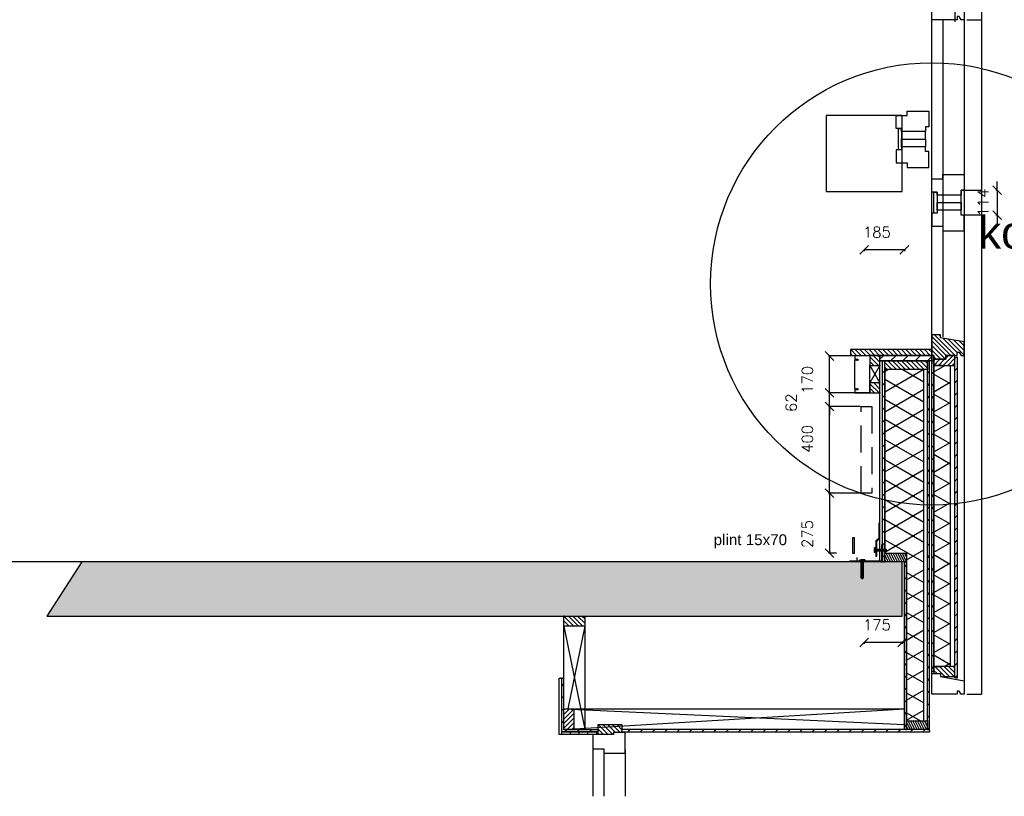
# Model space of a CAD drawing. Extents: x 0 to 317513, y 0 to 193913.
# Tile 46 of 69: x 237200 to 241734, y 94676 to 98251. Entities that reach past the tile are written whole.
import ezdxf

# ---------------------------------------------------------------- set-up
doc = ezdxf.new("R2010")
doc.units = 0
doc.header["$LTSCALE"] = 20
doc.header["$MEASUREMENT"] = 0
doc.header["$PDSIZE"] = -1
doc.linetypes.add('DASHDOT', pattern=[25, 12.5, -6.25, 0, -6.25])
doc.linetypes.add('HIDDEN', pattern=[9.375, 6.25, -3.125])
doc.layers.get('0').update_dxf_attribs({"linetype": 'CONTINUOUS'})
doc.layers.get('DEFPOINTS').update_dxf_attribs({"linetype": 'CONTINUOUS'})
for name, color, linetype in [('A--01A1_ACEER', 1, 'CONTINUOUS'), ('A--A21--_F-23-', 9, 'CONTINUOUS'), ('A--A23--_F--3-', 9, 'CONTINUOUS'), ('A--A25--_F--3-', 9, 'CONTINUOUS'), ('A--A35--_F--3-', 9, 'CONTINUOUS'), ('A--A42--_F--3-', 9, 'CONTINUOUS'), ('A--A42--_F-23-', 9, 'CONTINUOUS'), ('A--L13D3_VLOEREN', 3, 'CONTINUOUS'), ('A--L21--', 3, 'CONTINUOUS'), ('A--L21--_F--3-', 7, 'CONTINUOUS'), ('A--L21--_F-23-', 4, 'CONTINUOUS'), ('A--L22DC4_BINNENWAND', 4, 'HIDDEN'), ('A--L23--', 7, 'CONTINUOUS'), ('A--L23--_F--3-', 7, 'CONTINUOUS'), ('A--L25--', 7, 'CONTINUOUS'), ('A--L25--_F-23-', 7, 'CONTINUOUS'), ('A--L31--', 2, 'CONTINUOUS'), ('A--L31--_F--3-', 7, 'CONTINUOUS'), ('A--L31A1_BUITENKOZIJN', 1, 'CONTINUOUS'), ('A--L31D1_BUITENKOZIJN', 1, 'CONTINUOUS'), ('A--L35--', 7, 'CONTINUOUS'), ('A--L35--_F-23-', 7, 'CONTINUOUS'), ('A--L351-_F-23-', 7, 'CONTINUOUS'), ('A--L42--', 7, 'CONTINUOUS'), ('A--L42--_F--3-', 7, 'CONTINUOUS'), ('A--L42--_F-23-', 7, 'CONTINUOUS'), ('A--M$1A-_F123-', 1, 'CONTINUOUS'), ('A--T$1A-_F123_20', 1, 'CONTINUOUS'), ('X--LR---_CP', 7, 'CONTINUOUS')]:
    doc.layers.add(name, color=color, linetype=linetype)
doc.styles.add('EB2', font='ARIAL.TTF')
doc.styles.add('HIEMSTRA', font='romans.shx')
doc.dimstyles.get("Standard").update_dxf_attribs({"dimscale": 40, "dimtxt": 2.5, "dimasz": 2, "dimexe": 0.3, "dimexo": 0.3, "dimgap": 2, "dimtad": 1, "dimdec": 0, "dimzin": 0, "dimdsep": 46, "dimtxsty": 'HIEMSTRA', "dimblk1": 'OBLIQUE', "dimblk2": 'OBLIQUE', "dimsah": 1, "dimcen": 0.09, "dimdle": 0.3, "dimclrd": 1, "dimclre": 1, "dimclrt": 3, "dimadec": 0, "dimazin": 0, "dimtfac": 1, "dimtdec": 4, "dimtix": 1, "dimtmove": 2, "dimatfit": 3, "dimldrblk": 'OBLIQUE', "dimfxl": 0, "dimtvp": 625, "dimtolj": 1, "dimtzin": 0, "dimarcsym": 0})
pattern_1 = [(45, (-239700.81, -94977.898), (-28.284271, 28.284271), [])]
pattern_2 = [(135, (400177.573, 0), (10.6066017, 10.6066017), [])]

# ---------------------------------------------------------------- blocks, each defined once
blk = doc.blocks.new('*U555')
at = {"layer": 'A--L23--_F--3-', "color": 2, "linetype": 'Continuous'}
blk.add_lwpolyline([(0, 0), (0, -20), (-5506.2, -20), (-5506.2, 0)], dxfattribs=at)
blk = doc.blocks.new('_OBLIQUE')
at = {"color": 0, "linetype": 'ByBlock'}
blk.add_line((-0.5, -0.5), (0.5, 0.5), dxfattribs=at)
blk = doc.blocks.new('*D304')
at = {"color": 1, "linetype": 'ByBlock'}
for p, q in [((241701.2, 97465.8), (241701.2, 97505.8)), ((241697.7, 97465.8), (241695.2, 97465.8)), ((241701.2, 97465.8), (241701.2, 97351.8)), ((241697.7, 97351.8), (241695.2, 97351.8)), ((241701.2, 97351.8), (241701.2, 97311.8))]:
    blk.add_line(p, q, dxfattribs=at)
at = {"layer": 'DEFPOINTS', "color": 0, "linetype": 'ByBlock'}
for p in [(241703.7, 97465.8), (241701.2, 97351.8), (241703.7, 97351.8)]:
    blk.add_point(p, dxfattribs=at)
at = {"color": 1, "linetype": 'ByBlock', "xscale": 40, "yscale": 40, "zscale": 40}
for p, rotation in [((241701.2, 97465.8), 270), ((241701.2, 97351.8), 90)]:
    blk.add_blockref('_OBLIQUE', p, dxfattribs=dict(at, rotation=rotation))
at = {"color": 2, "linetype": 'ByBlock', "insert": (241636.2, 97408.8), "char_height": 50, "attachment_point": 5, "rotation": 90, "style": 'HIEMSTRA'}
blk.add_mtext('\\A1;114', dxfattribs=at)
blk = doc.blocks.new('*U554')
at = {"layer": 'A--A42--_F-23-', "linetype": 'Continuous'}
h = blk.add_hatch(dxfattribs=at)
h.set_pattern_fill('ALFALINE', color=256, scale=40, style=0)
h.set_pattern_definition([(45, (-241384.31, -94982.898), (-28.284271, 28.284271), [])])
h.paths.add_polyline_path([(0, 0), (-5, 0), (-5, 1698), (0, 1698), (5, 1698), (5, 0)])
at = {"layer": 'A--L42--_F-23-', "color": 2, "linetype": 'Continuous'}
for points in [[(0, 0), (-5, 0), (-5, 1698), (0, 1698)], [(0, 0), (5, 0), (5, 1698), (0, 1698)]]:
    blk.add_lwpolyline(points, dxfattribs=at)
blk = doc.blocks.new('*U553')
at = {"layer": 'A--A42--_F-23-', "linetype": 'Continuous'}
h = blk.add_hatch(dxfattribs=at)
h.set_pattern_fill('ALFALINE', color=256, scale=40, style=0)
h.set_pattern_definition([(45, (-241399.31, -96693.398), (-28.284271, 28.284271), [])])
h.paths.add_polyline_path([(0, 0), (0, -12.5), (-238.5, -12.5), (-238.5, 0), (-238.5, 12.5), (0, 12.5)])
at = {"layer": 'A--L42--_F-23-', "color": 2, "linetype": 'Continuous'}
for points in [[(0, 0), (0, 12.5), (-238.5, 12.5), (-238.5, 0)], [(0, 0), (0, -12.5), (-238.5, -12.5), (-238.5, 0)]]:
    blk.add_lwpolyline(points, dxfattribs=at)
blk = doc.blocks.new('*U552')
at = {"layer": 'A--A42--_F-23-', "linetype": 'Continuous'}
h = blk.add_hatch(dxfattribs=at)
h.set_pattern_fill('ALFALINE', color=256, scale=40, style=0)
h.set_pattern_definition([(45, (-241511.31, -95221.898), (-28.284271, 28.284271), [])])
h.paths.add_polyline_path([(0, 0), (-6, 0), (-6, 1474), (0, 1474), (6, 1474), (6, 0)])
at = {"layer": 'A--L42--_F-23-', "color": 2, "linetype": 'Continuous'}
for points in [[(0, 0), (-6, 0), (-6, 1474), (0, 1474)], [(0, 0), (6, 0), (6, 1474), (0, 1474)]]:
    blk.add_lwpolyline(points, dxfattribs=at)
blk = doc.blocks.new('*U551')
at = {"layer": 'A--A42--_F-23-', "linetype": 'Continuous'}
h = blk.add_hatch(dxfattribs=at)
h.set_pattern_fill('ALFALINE', color=256, scale=40, style=0)
h.set_pattern_definition([(45, (-241278.31, -94982.898), (-28.284271, 28.284271), [])])
h.paths.add_polyline_path([(0, 0), (-5, 0), (-5, 772), (0, 772), (5, 772), (5, 0)])
at = {"layer": 'A--L42--_F-23-', "color": 2, "linetype": 'Continuous'}
for points in [[(0, 0), (-5, 0), (-5, 772), (0, 772)], [(0, 0), (5, 0), (5, 772), (0, 772)]]:
    blk.add_lwpolyline(points, dxfattribs=at)
blk = doc.blocks.new('Q031612-')
at = {"layer": 'A--L35--_F-23-', "color": 1, "linetype": 'Continuous'}
for points in [[(0, 0), (0, 11), (-4.5, 11), (-5, 10.5), (-5, -10.5), (-4.5, -11), (0, -11), (0, -4.7), (-4.5, -4.7), (0, -4.7), (0, -11), (-4.5, -11), (-5, -10.5), (-5, -4.2), (-4.5, -4.7), (-5, -5.2)], [(-5, 4.4), (-4.5, 4.9), (-5, 5.4)], [(-4.5, 4.9), (0, 4.9), (0, -4.7)], [(34, 4.5), (32.9, -4.4)], [(33, 4.5), (33, -4.4)], [(35.6, 4.5), (34.5, -4.4)], [(37.1, 4.5), (36, -4.4)], [(38.6, 4.5), (37.5, -4.4)], [(40.1, 4.5), (39, -4.4)], [(41.6, 4.5), (40.5, -4.4)], [(43.1, 4.5), (42, -4.4)], [(44.6, 4.5), (43.5, -4.4)], [(46.1, 4.5), (45, -4.4)], [(47.6, 4.5), (46.5, -4.4)], [(49.2, 4.5), (48.1, -4.4)], [(50.7, 4.5), (49.6, -4.4)], [(52.2, 4.5), (51.1, -4.4)], [(53.7, 4.5), (52.6, -4.4)], [(55.2, 4.5), (54.1, -4.4)], [(56.7, 4.5), (55.6, -4.4)], [(58.2, 4.5), (57.1, -4.4)], [(59.7, 4.5), (58.6, -4.4)], [(61.3, 4.5), (60.2, -4.4)], [(62.8, 4.5), (61.7, -4.4)], [(64.3, 4.5), (63.2, -4.4)], [(65.8, 4.5), (64.7, -4.4)], [(67.3, 4.5), (66.2, -4.4)], [(68.8, 4.5), (67.7, -4.4)], [(70.3, 4.5), (69.2, -4.4)], [(71.8, 4.5), (70.7, -4.4)], [(73.3, 4.5), (72.2, -4.4)], [(74.9, 4.5), (73.8, -4.4)], [(76.4, 4.5), (75.3, -4.4)], [(77.9, 4.5), (76.8, -4.4)], [(79.4, 4.5), (78.3, -4.4)], [(80, -2.8), (79.8, -4.1)]]:
    blk.add_lwpolyline(points, dxfattribs=at)
blk.add_lwpolyline([(80, 4), (79.5, 4.5), (0, 4.5), (0, -4.4), (79.5, -4.4), (80, -3.9)], close=True, dxfattribs=at)
at = {"layer": 'A--L351-_F-23-', "color": 1, "linetype": 'DASHDOT'}
blk.add_lwpolyline([(-7.9, 0), (84, 0)], dxfattribs=at)
at = {"layer": 'X--LR---_CP', "color": 1, "linetype": 'DASHDOT'}
blk.add_point((0, 0), dxfattribs=at)
blk.add_point((0, 0), dxfattribs=at)
blk.add_point((0, 0), dxfattribs=at)
blk = doc.blocks.new('*D307')
at = {"color": 1, "linetype": 'ByBlock'}
for p, q in [((241057.6, 96702.9), (240923.4, 96702.9)), ((240929.4, 96526.9), (240929.4, 96702.9)), ((241112.3, 96532.9), (240923.4, 96532.9))]:
    blk.add_line(p, q, dxfattribs=at)
at = {"layer": 'DEFPOINTS', "color": 0, "linetype": 'ByBlock'}
for p in [(240929.4, 96702.9), (241063.6, 96702.9), (241118.3, 96532.9)]:
    blk.add_point(p, dxfattribs=at)
at = {"color": 1, "linetype": 'ByBlock', "xscale": 40, "yscale": 40, "zscale": 40}
for p, rotation in [((240929.4, 96702.9), 90), ((240929.4, 96532.9), 270)]:
    blk.add_blockref('_OBLIQUE', p, dxfattribs=dict(at, rotation=rotation))
at = {"color": 2, "linetype": 'ByBlock', "insert": (240826.6, 96592.9), "char_height": 50, "attachment_point": 5, "rotation": 90, "style": 'HIEMSTRA'}
blk.add_mtext('\\A1;170', dxfattribs=at)
blk = doc.blocks.new('*U549')
at = {"layer": 'A--A42--_F-23-', "linetype": 'Continuous'}
h = blk.add_hatch(dxfattribs=at)
h.set_pattern_fill('ALFALINE', color=256, scale=40, style=0)
h.set_pattern_definition([(45, (-241178.31, -95755.898), (-28.284271, 28.284271), [])])
h.paths.add_polyline_path([(0, 0), (-5, 0), (-5, 925), (0, 925), (5, 925), (5, 0)])
at = {"layer": 'A--L42--_F-23-', "color": 2, "linetype": 'Continuous'}
for points in [[(0, 0), (-5, 0), (-5, 925), (0, 925)], [(0, 0), (5, 0), (5, 925), (0, 925)]]:
    blk.add_lwpolyline(points, dxfattribs=at)
blk = doc.blocks.new('*D308')
at = {"color": 1, "linetype": 'ByBlock'}
for p, q in [((241069.3, 96470.9), (240923.4, 96470.9)), ((240929.4, 96064.9), (240929.4, 96470.9)), ((241069.3, 96070.9), (240923.4, 96070.9))]:
    blk.add_line(p, q, dxfattribs=at)
at = {"layer": 'DEFPOINTS', "color": 0, "linetype": 'ByBlock'}
for p in [(240929.4, 96470.9), (241075.3, 96470.9), (241075.3, 96070.9)]:
    blk.add_point(p, dxfattribs=at)
at = {"color": 1, "linetype": 'ByBlock', "xscale": 40, "yscale": 40, "zscale": 40}
for p, rotation in [((240929.4, 96470.9), 90), ((240929.4, 96070.9), 270)]:
    blk.add_blockref('_OBLIQUE', p, dxfattribs=dict(at, rotation=rotation))
at = {"color": 2, "linetype": 'ByBlock', "insert": (240826.6, 96320.9), "char_height": 50, "attachment_point": 5, "rotation": 90, "style": 'HIEMSTRA'}
blk.add_mtext('\\A1;400', dxfattribs=at)
blk = doc.blocks.new('*D309')
at = {"color": 1, "linetype": 'ByBlock'}
for p, q in [((241069.3, 96070.9), (240923.4, 96070.9)), ((240929.4, 96076.9), (240929.4, 95795.9)), ((240960.6, 95795.9), (240923.4, 95795.9))]:
    blk.add_line(p, q, dxfattribs=at)
at = {"layer": 'DEFPOINTS', "color": 0, "linetype": 'ByBlock'}
for p in [(241075.3, 96070.9), (240929.4, 95795.9), (240966.6, 95795.9)]:
    blk.add_point(p, dxfattribs=at)
at = {"color": 1, "linetype": 'ByBlock', "xscale": 40, "yscale": 40, "zscale": 40}
for p, rotation in [((240929.4, 96070.9), 90), ((240929.4, 95795.9), 270)]:
    blk.add_blockref('_OBLIQUE', p, dxfattribs=dict(at, rotation=rotation))
at = {"color": 2, "linetype": 'ByBlock', "insert": (240826.6, 95883.4), "char_height": 50, "attachment_point": 5, "rotation": 90, "style": 'HIEMSTRA'}
blk.add_mtext('\\A1;275', dxfattribs=at)
blk = doc.blocks.new('Q031612A')
at = {"layer": 'A--L35--_F-23-', "color": 1, "linetype": 'Continuous'}
for points in [[(0, 0), (0, 11), (-4.5, 11), (-5, 10.5), (-5, -10.5), (-4.5, -11), (0, -11), (0, -4.7), (-4.5, -4.7), (0, -4.7), (0, -11), (-4.5, -11), (-5, -10.5), (-5, -4.2), (-4.5, -4.7), (-5, -5.2)], [(-5, 4.4), (-4.5, 4.9), (-5, 5.4)], [(-4.5, 4.9), (0, 4.9), (0, -4.7)], [(1.7, 4.5), (0.6, -4.4)], [(0.6, 4.5), (0.6, -4.4)], [(3.2, 4.5), (2.1, -4.4)], [(4.7, 4.5), (3.6, -4.4)], [(6.2, 4.5), (5.1, -4.4)], [(7.7, 4.5), (6.6, -4.4)], [(9.2, 4.5), (8.1, -4.4)], [(10.7, 4.5), (9.6, -4.4)], [(12.3, 4.5), (11.2, -4.4)], [(13.8, 4.5), (12.7, -4.4)], [(15.3, 4.5), (14.2, -4.4)], [(16.8, 4.5), (15.7, -4.4)], [(18.3, 4.5), (17.2, -4.4)], [(19.8, 4.5), (18.7, -4.4)], [(21.3, 4.5), (20.2, -4.4)], [(22.8, 4.5), (21.7, -4.4)], [(24.3, 4.5), (23.2, -4.4)], [(25.9, 4.5), (24.8, -4.4)], [(27.4, 4.5), (26.3, -4.4)], [(28.9, 4.5), (27.8, -4.4)], [(30.4, 4.5), (29.3, -4.4)], [(31.9, 4.5), (30.8, -4.4)], [(33.4, 4.5), (32.3, -4.4)], [(34.9, 4.5), (33.8, -4.4)], [(36.4, 4.5), (35.3, -4.4)], [(37.9, 4.5), (36.8, -4.4)], [(39.5, 4.5), (38.4, -4.4)], [(41, 4.5), (39.9, -4.4)], [(42.5, 4.5), (41.4, -4.4)], [(44, 4.5), (42.9, -4.4)], [(45.5, 4.5), (44.4, -4.4)], [(47, 4.5), (45.9, -4.4)], [(47.6, -2.8), (47.5, -4.1)]]:
    blk.add_lwpolyline(points, dxfattribs=at)
blk.add_lwpolyline([(47.6, 4), (47.1, 4.5), (0, 4.5), (0, -4.4), (47.1, -4.4), (47.6, -3.9)], close=True, dxfattribs=at)
at = {"layer": 'A--L351-_F-23-', "color": 1, "linetype": 'DASHDOT'}
blk.add_lwpolyline([(-7.9, 0), (51.6, 0)], dxfattribs=at)
at = {"layer": 'X--LR---_CP', "color": 1, "linetype": 'DASHDOT'}
blk.add_point((0, 0), dxfattribs=at)
blk.add_point((0, 0), dxfattribs=at)
blk.add_point((0, 0), dxfattribs=at)
blk = doc.blocks.new('*D310')
at = {"color": 1, "linetype": 'ByBlock'}
for p, q in [((240929.4, 96532.9), (240929.4, 96572.9)), ((241072.6, 96532.9), (240923.4, 96532.9)), ((240929.4, 96470.9), (240929.4, 96532.9)), ((240929.4, 96470.9), (240929.4, 96532.9)), ((241069.3, 96470.9), (240923.4, 96470.9)), ((240929.4, 96470.9), (240929.4, 96430.9))]:
    blk.add_line(p, q, dxfattribs=at)
at = {"layer": 'DEFPOINTS', "color": 0, "linetype": 'ByBlock'}
for p in [(240929.4, 96532.9), (241078.6, 96532.9), (241075.3, 96470.9)]:
    blk.add_point(p, dxfattribs=at)
at = {"color": 1, "linetype": 'ByBlock', "xscale": 40, "yscale": 40, "zscale": 40}
for p, rotation in [((240929.4, 96532.9), 270), ((240929.4, 96470.9), 90)]:
    blk.add_blockref('_OBLIQUE', p, dxfattribs=dict(at, rotation=rotation))
at = {"color": 2, "linetype": 'ByBlock', "insert": (240752.1, 96487.6), "char_height": 50, "attachment_point": 5, "rotation": 90, "style": 'HIEMSTRA'}
blk.add_mtext('\\A1;62', dxfattribs=at)
blk = doc.blocks.new('NH40_196')
at = {"layer": 'A--A25--_F--3-'}
h = blk.add_hatch(dxfattribs=at)
h.set_pattern_fill('ALFALINE', color=256, scale=15, style=0, pattern_type=2)
h.set_pattern_definition([(45, (-6, 0), (-10.6066, 10.6066), [])])
h.paths.add_polyline_path([(0, 0), (0, 196), (40, 196), (40, 0)])
at = {"layer": 'A--L25--_F-23-', "color": 2, "linetype": 'Continuous'}
blk.add_lwpolyline([(0, 0), (0, 196), (40, 196), (40, 0)], close=True, dxfattribs=at)
at = {"layer": 'X--LR---_CP'}
for p in [(0, 0), (0, 0), (40, 0)]:
    blk.add_point(p, dxfattribs=at)
blk = doc.blocks.new('*U547')
at = {"layer": 'A--A42--_F-23-', "linetype": 'Continuous'}
h = blk.add_hatch(dxfattribs=at)
h.set_pattern_fill('ALFALINE', color=256, scale=40, style=0)
h.set_pattern_definition(pattern_1)
h.paths.add_polyline_path([(0, 0), (-5, -5), (-5, 242.2), (0, 242.2), (5, 242.2), (5, 5)])
at = {"layer": 'A--L42--_F-23-', "color": 2, "linetype": 'Continuous'}
for points in [[(-5, -5), (-5, -5), (-5, 242.2), (0, 242.2)], [(5, 5), (5, 5), (5, 242.2), (0, 242.2)]]:
    blk.add_lwpolyline(points, dxfattribs=at)
blk = doc.blocks.new('Q020283-')
at = {"layer": 'A--A25--_F--3-'}
h = blk.add_hatch(dxfattribs=at)
h.set_pattern_fill('ALFALINE', color=256, scale=15, style=0, pattern_type=2)
h.set_pattern_definition([(45, (0, 0), (-10.6066, 10.6066), [])])
h.paths.add_polyline_path([(0, 0), (0, 96), (46, 96), (46, 0)])
at = {"layer": 'A--L25--_F-23-', "color": 2, "linetype": 'Continuous'}
blk.add_lwpolyline([(0, 0), (0, 96), (46, 96), (46, 0)], close=True, dxfattribs=at)
at = {"layer": 'X--LR---_CP'}
for p in [(0, 0), (0, 0), (46, 0)]:
    blk.add_point(p, dxfattribs=at)
blk = doc.blocks.new('*U546')
at = {"layer": 'A--A42--_F--3-', "linetype": 'Continuous'}
h = blk.add_hatch(dxfattribs=at)
h.set_pattern_fill('ALFALINE', color=256, scale=40, angle=45, style=0)
h.set_pattern_definition([(90, (-239863.307, -94966.648), (-40, 7e-15), [])])
h.paths.add_polyline_path([(0, 0), (0, -6.2), (-180, -6.2), (-173.7, 0), (-167.5, 6.2), (0, 6.2)])
at = {"layer": 'A--L42--_F--3-', "color": 3, "linetype": 'Continuous'}
for points in [[(0, 0), (0, -6.2), (-180, -6.2), (-180, -6.2)], [(0, 0), (0, -6.2), (-180, -6.2), (-180, -6.2)], [(0, 0), (0, -6.2), (-180, -6.2), (-180, -6.2)], [(0, 0), (0, 6.2), (-167.5, 6.2), (-167.5, 6.2)]]:
    blk.add_lwpolyline(points, dxfattribs=at)
blk = doc.blocks.new('*U545')
at = {"layer": 'A--A42--_F--3-', "linetype": 'Continuous'}
h = blk.add_hatch(dxfattribs=at)
h.set_pattern_fill('ALFALINE', color=256, scale=40, angle=45, style=0)
h.set_pattern_definition([(90, (-239689.56, -94966.648), (-40, 7e-15), [])])
h.paths.add_polyline_path([(0, 0), (-6.2, -6.2), (-6.2, 253.4), (0, 253.4), (6.2, 253.4), (6.2, 6.2)])
at = {"layer": 'A--L42--_F--3-', "color": 3, "linetype": 'Continuous'}
for points in [[(-6.2, -6.2), (-6.2, -6.2), (-6.2, 253.4), (0, 253.4)], [(-6.2, -6.2), (-6.2, -6.2), (-6.2, 253.4), (0, 253.4)], [(-6.2, -6.2), (-6.2, -6.2), (-6.2, 253.4), (0, 253.4)], [(6.2, 6.2), (6.2, 6.2), (6.2, 253.4), (0, 253.4)]]:
    blk.add_lwpolyline(points, dxfattribs=at)
blk = doc.blocks.new('*U544')
at = {"layer": 'A--A42--_F-23-', "linetype": 'Continuous'}
h = blk.add_hatch(dxfattribs=at)
h.set_pattern_fill('ALFALINE', color=256, scale=40, style=0)
h.set_pattern_definition(pattern_1)
h.paths.add_polyline_path([(0, 0), (-5, -5), (162.5, -5), (162.5, 0), (162.5, 5), (5, 5)])
at = {"layer": 'A--L42--_F-23-', "color": 2, "linetype": 'Continuous'}
for points in [[(-5, -5), (-5, -5), (162.5, -5), (162.5, 0)], [(5, 5), (5, 5), (162.5, 5), (162.5, 0)]]:
    blk.add_lwpolyline(points, dxfattribs=at)
blk = doc.blocks.new('*U543')
at = {"layer": 'A--A42--_F--3-', "linetype": 'Continuous'}
h = blk.add_hatch(dxfattribs=at)
h.set_pattern_fill('ALFALINE', color=256, scale=40, angle=45, style=0)
h.set_pattern_definition([(90, (-241167.06, -95755.898), (-40, 7e-15), [])])
h.paths.add_polyline_path([(0, 0), (-6.2, 0), (-6.2, 925), (0, 925), (6.2, 925), (6.2, 0)])
at = {"layer": 'A--L42--_F--3-', "color": 3, "linetype": 'Continuous'}
for points in [[(0, 0), (-6.2, 0), (-6.2, 925), (0, 925)], [(0, 0), (-6.2, 0), (-6.2, 925), (0, 925)], [(0, 0), (-6.2, 0), (-6.2, 925), (0, 925)], [(0, 0), (6.2, 0), (6.2, 925), (0, 925)]]:
    blk.add_lwpolyline(points, dxfattribs=at)
blk = doc.blocks.new('*U542')
at = {"layer": 'A--A42--_F-23-', "linetype": 'Continuous'}
h = blk.add_hatch(dxfattribs=at)
h.set_pattern_fill('ALFALINE', color=256, scale=40, style=0)
h.set_pattern_definition([(45, (-241389.31, -94976.898), (-28.284271, 28.284271), [])])
h.paths.add_polyline_path([(0, 0), (0, -6), (-1416, -6), (-1416, 0), (-1416, 6), (0, 6)])
at = {"layer": 'A--L42--_F-23-', "color": 2, "linetype": 'Continuous'}
for points in [[(0, 0), (0, 6), (-1416, 6), (-1416, 0)], [(0, 0), (0, -6), (-1416, -6), (-1416, 0)]]:
    blk.add_lwpolyline(points, dxfattribs=at)
blk = doc.blocks.new('*U541')
at = {"layer": 'A--A42--_F-23-', "linetype": 'Continuous'}
h = blk.add_hatch(dxfattribs=at)
h.set_pattern_fill('ALFALINE', color=256, scale=40, style=0)
h.set_pattern_definition([(45, (-241404.31, -95250.898), (-28.284271, 28.284271), [])])
h.paths.add_polyline_path([(0, 0), (-5, 0), (-5, 1455), (0, 1455), (5, 1455), (5, 0)])
at = {"layer": 'A--L42--_F-23-', "color": 2, "linetype": 'Continuous'}
for points in [[(0, 0), (-5, 0), (-5, 1455), (0, 1455)], [(0, 0), (5, 0), (5, 1455), (0, 1455)]]:
    blk.add_lwpolyline(points, dxfattribs=at)
blk = doc.blocks.new('*U540')
at = {"layer": 'A--A21--_F-23-', "linetype": 'Continuous'}
h = blk.add_hatch(dxfattribs=at)
h.set_pattern_fill('ALFAISO', color=256, scale=80, angle=270, style=0)
h.set_pattern_definition([(330, (-40, 7e-15), (40, 69.282), []), (30, (-40, 7e-15), (-40, 69.282), [])])
h.paths.add_polyline_path([(0, 0), (37.5, 0), (37.5, -1387), (0, -1387), (-37.5, -1387), (-37.5, 0)])
at = {"layer": 'A--L21--_F--3-', "color": 3, "linetype": 'Continuous'}
for points in [[(0, 0), (-37.5, 0), (-37.5, -1387), (0, -1387)], [(0, 0), (37.5, 0), (37.5, -1387), (0, -1387)]]:
    blk.add_lwpolyline(points, dxfattribs=at)
blk = doc.blocks.new('*D313')
at = {"color": 1, "linetype": 'ByBlock'}
for p, q in [((241269.3, 95383.9), (241088.3, 95383.9)), ((241088.3, 95383.4), (241088.3, 95377.9)), ((241263.3, 95383.4), (241263.3, 95377.9))]:
    blk.add_line(p, q, dxfattribs=at)
at = {"layer": 'DEFPOINTS', "color": 0, "linetype": 'ByBlock'}
for p in [(241088.3, 95389.4), (241088.3, 95383.9), (241263.3, 95389.4)]:
    blk.add_point(p, dxfattribs=at)
at = {"color": 1, "linetype": 'ByBlock', "xscale": 40, "yscale": 40, "zscale": 40, "rotation": 180}
blk.add_blockref('_OBLIQUE', (241088.3, 95383.9), dxfattribs=at)
at = {"color": 1, "linetype": 'ByBlock', "xscale": 40, "yscale": 40, "zscale": 40}
blk.add_blockref('_OBLIQUE', (241263.3, 95383.9), dxfattribs=at)
at = {"color": 2, "linetype": 'ByBlock', "insert": (241146.8, 95465.2), "char_height": 50, "attachment_point": 5, "style": 'HIEMSTRA'}
blk.add_mtext('\\A1;175', dxfattribs=at)
blk = doc.blocks.new('*D316')
at = {"color": 1, "linetype": 'ByBlock'}
for p, q in [((241279.3, 97191.4), (241088.3, 97191.4)), ((241088.3, 97190.9), (241088.3, 97185.4)), ((241273.3, 97190.9), (241273.3, 97185.4))]:
    blk.add_line(p, q, dxfattribs=at)
at = {"layer": 'DEFPOINTS', "color": 0, "linetype": 'ByBlock'}
for p in [(241088.3, 97196.9), (241273.3, 97196.9), (241088.3, 97191.4)]:
    blk.add_point(p, dxfattribs=at)
at = {"color": 1, "linetype": 'ByBlock', "xscale": 40, "yscale": 40, "zscale": 40, "rotation": 180}
blk.add_blockref('_OBLIQUE', (241088.3, 97191.4), dxfattribs=at)
at = {"color": 1, "linetype": 'ByBlock', "xscale": 40, "yscale": 40, "zscale": 40}
blk.add_blockref('_OBLIQUE', (241273.3, 97191.4), dxfattribs=at)
at = {"color": 2, "linetype": 'ByBlock', "insert": (241146.8, 97272.6), "char_height": 50, "attachment_point": 5, "style": 'HIEMSTRA'}
blk.add_mtext('\\A1;185', dxfattribs=at)

msp = doc.modelspace()

# ---------------------------------------------------------------- hatches: boundary and pattern name
at = {"layer": 'A--A21--_F-23-'}
h = msp.add_hatch(dxfattribs=at)
h.set_pattern_fill('ALFAISO', color=256, scale=80, angle=270, style=0, pattern_type=2)
h.set_pattern_definition([(330, (169633.07, -3429.7), (40, 69.28203), []), (30, (169633.07, -3429.7), (-40, 69.28203), [])])
h.paths.add_polyline_path([(241283.31, 95022.9), (241363.31, 95022.9), (241363.31, 96640.9), (241183.31, 96640.9), (241183.31, 95795.9), (241283.31, 95795.9)])
at = {"layer": 'A--A23--_F--3-'}
h = msp.add_hatch(dxfattribs=at)
h.set_pattern_fill('ALFABET', color=256, scale=20, angle=1, style=0, pattern_type=2)
h.set_pattern_definition([(46, (160675.68, 1e-11), (-86.32078, 83.359), []), (51, (160675.68, 1e-11), (143.64922, -10.04493), [15, -165]), (356, (160675.68, 1e-11), (-30.37155, 149.9312), [12, -132]), (101.4514, (160687.65, -0.84), (113.27778, 139.88618), [12.74804, -140.22842]), (47.1842, (160674.98, 40), (213.99344, -29.37358), [22.5, -247.5]), (97.6356, (160692.81, 37.55), (183.50393, 198.05632), [19.12206, -210.3426]), (352.1842, (160674.98, 40), (183.50378, 198.05647), [18, -198]), (22, (160695.15, 30.34), (120.76856, -78.42802), [15, -165]), (327, (160695.15, 30.34), (46.12453, 145.8572), [12, -132]), (72.4514, (160705.22, 23.81), (166.89315, 67.42906), [12.74804, -140.22842]), (38.5, (160675.68, 1e-11), (1.26964, 66.611074), [0, -130.4, 0, -134, 0, -132.5]), (8.5, (160675.68, 1e-11), (51.229207, 79.788568), [0, -76.4, 0, -127.4, 0, -50.5]), (328.5, (160631.087, -0.78), (106.826954, -2.64699), [0, -50, 0, -156, 0, -207]), (318.5, (160611.09, -1.13), (116.270055, 22.05355), [0, -65, 0, -103.6, 0, -147]), (318.5, (160611.09, -1.13), (116.270055, 22.05355), [0, -65, 0, -103.6, 0, -147])])
h.paths.add_polyline_path([(237324.84, 95505.9), (241263.33, 95505.9), (241263.28, 95755.9), (237486.78, 95755.9)])
at = {"layer": 'A--A25--_F--3-'}
h = msp.add_hatch(dxfattribs=at)
h.set_pattern_fill('ALFALINE', color=256, scale=15, style=0, pattern_type=2)
h.set_pattern_definition([(135, (241049.808, 100009.898), (10.6066, 10.6066), [])])
h.paths.add_polyline_path([(241160.81, 96659.9), (241160.81, 96705.9), (241114.81, 96705.9), (241114.81, 96659.9)])
h = msp.add_hatch(dxfattribs=at)
h.set_pattern_fill('ALFALINE', color=256, scale=15, style=0, pattern_type=2)
h.set_pattern_definition([(135, (241049.808, 99885.898), (10.6066, 10.6066), [])])
h.paths.add_polyline_path([(241160.81, 96532.9), (241160.81, 96578.9), (241114.81, 96578.9), (241114.81, 96532.9)])
h = msp.add_hatch(dxfattribs=at)
h.set_pattern_fill('ALFALINE', color=256, scale=15, style=0, pattern_type=2)
h.set_pattern_definition([(116.56505, (241170.308, 99249.898), (-5.3033, -10.606602), [])])
h.paths.add_polyline_path([(241283.31, 95755.9), (241183.31, 95755.9), (241183.31, 95795.9), (241283.31, 95795.9)])
h = msp.add_hatch(dxfattribs=at)
h.set_pattern_fill('ALFALINE', color=256, scale=15, style=0, pattern_type=2)
h.set_pattern_definition([(116.56505, (241270.308, 98353.386), (-5.3033, -10.606602), [])])
h.paths.add_polyline_path([(241379.31, 94982.9), (241283.31, 94982.9), (241283.31, 95022.9), (241379.31, 95022.9)])
at = {"layer": 'A--A35--_F--3-'}
h = msp.add_hatch(dxfattribs=at)
h.set_pattern_fill('ALFALINE', color=256, scale=15, style=0)
h.set_pattern_definition(pattern_2)
h.paths.add_polyline_path([(241549.31, 96767.37), (241440.31, 96786.9), (241440.31, 96800.9), (241399.31, 96800.9), (241399.31, 96705.9), (241409.31, 96705.92), (241409.31, 96687.82), (241464.22, 96687.82), (241464.22, 96705.9), (241516.31, 96705.9), (241516.31, 96719.92), (241526.31, 96719.92), (241534.31, 96705.92), (241549.31, 96705.9)])
h = msp.add_hatch(dxfattribs=at)
h.set_pattern_fill('ALFALINE', color=256, scale=15, style=0)
h.set_pattern_definition([(135, (393867.573, 6724.999), (10.6066017, 10.6066017), [])])
h.paths.add_polyline_path([(241239.31, 96732.9), (241399.31, 96732.9), (241399.31, 96705.9), (241239.31, 96705.9)])
h.paths.add_polyline_path([(241024.81, 96732.9), (241239.31, 96732.9), (241239.31, 96705.9), (241024.81, 96705.9)])
h = msp.add_hatch(dxfattribs=at)
h.set_pattern_fill('ALFALINE', color=256, scale=15, angle=90, style=0)
h.set_pattern_definition([(45, (400177.573, 0), (10.6066017, -10.6066017), [])])
h.paths.add_polyline_path([(241505.31, 96705.9), (241464.22, 96705.92), (241464.22, 96687.82), (241409.31, 96687.82), (241409.31, 96659.9), (241464.22, 96659.9), (241505.31, 96659.9)])
h = msp.add_hatch(dxfattribs=at)
h.set_pattern_fill('ALFALINE', color=256, scale=15, style=0)
h.set_pattern_definition(pattern_2)
h.paths.add_polyline_path([(241424.31, 95272.9), (241505.31, 95272.9), (241505.31, 95226.9), (241440.31, 95226.9), (241440.31, 95240.9), (241424.31, 95240.9)])
h.paths.add_polyline_path([(241409.31, 95272.9), (241424.31, 95272.9), (241424.31, 95240.9), (241409.31, 95240.9)])
h = msp.add_hatch(dxfattribs=at)
h.set_pattern_fill('ALFALINE', color=256, scale=15, style=0)
h.set_pattern_definition([(135, (392207.573, 3375), (10.6066017, 10.6066017), [])])
h.paths.add_polyline_path([(239943.34, 95006.41), (239943.34, 94969.41), (239873.35, 94969.41), (239873.35, 95006.41)])
h.paths.add_polyline_path([(239973.31, 95006.41), (239973.31, 94969.41), (239943.34, 94969.41), (239943.34, 95006.41)])
h.paths.add_polyline_path([(239873.35, 94960.39), (239873.35, 94969.41), (239934.31, 94969.41), (239934.31, 94960.41)])
h.paths.add_polyline_path([(239863.45, 95006.41), (239873.35, 95006.41), (239873.35, 94969.41), (239863.45, 94969.41)])
h.paths.add_polyline_path([(239873.35, 94969.41), (239873.35, 94960.39), (239863.45, 94960.39), (239863.45, 94969.41)])

# ---------------------------------------------------------------- linework, layer by layer
for p, q in [((241399.31, 96800.9), (241399.31, 96666.46)), ((241399.31, 95240.9), (241399.31, 95363.75))]:
    msp.add_line(p, q)
msp.add_lwpolyline([(240913.31, 97459.59), (241263.31, 97459.59), (241263.31, 97809.59), (240913.31, 97809.59)], close=True)
msp.add_circle((241399.31, 97034.73), 1017.95)
at = {"layer": 'A--01A1_ACEER'}
msp.add_line((241505.31, 98333.55), (241505.31, 98241.5), dxfattribs=at)
at = {"layer": 'A--L13D3_VLOEREN'}
for p, q in [((241170.31, 95759.9), (241170.31, 95835.9)), ((241170.31, 95835.9), (241174.31, 95835.9)), ((241174.31, 95755.9), (241174.31, 95835.9)), ((241022.27, 95755.9), (241022.27, 95759.9)), ((241022.27, 95759.9), (241169.77, 95759.9))]:
    msp.add_line(p, q, dxfattribs=at)
msp.add_lwpolyline([(241146.31, 95781.9), (241146.31, 95850.24), (241159.31, 95863.24), (241159.31, 95933.24), (241155.31, 95933.24), (241155.31, 95864.9), (241142.31, 95851.9), (241142.31, 95781.9)], close=True, dxfattribs=at)
at = {"layer": 'A--L21--'}
msp.add_lwpolyline([(241283.31, 95022.9), (241363.31, 95022.9), (241363.31, 96640.9), (241183.31, 96640.9), (241183.31, 95795.9), (241283.31, 95795.9), (241283.31, 95022.9)], close=True, dxfattribs=at)
at = {"layer": 'A--L21--_F-23-', "linetype": 'Continuous'}
msp.add_lwpolyline([(237324.84, 95505.9), (241263.33, 95505.9), (241263.28, 95755.9), (237486.78, 95755.9)], close=True, dxfattribs=at)
at = {"layer": 'A--L22DC4_BINNENWAND'}
for points in [[(241054.81, 96552.9), (241059.81, 96552.9), (241059.81, 96547.9), (241044.81, 96547.9), (241044.81, 96532.9), (241114.81, 96532.9), (241114.81, 96702.9), (241044.81, 96702.9), (241044.81, 96687.9), (241059.81, 96687.9), (241059.81, 96682.9), (241054.81, 96682.9)], [(241054.81, 96550.4), (241044.81, 96550.4), (241044.81, 96647.9), (241044.81, 96685.4), (241054.81, 96685.4)]]:
    msp.add_lwpolyline(points, dxfattribs=at)
msp.add_lwpolyline([(241074.31, 96470.9), (241124.31, 96470.9), (241124.31, 96070.9), (241074.31, 96070.9)], close=True, dxfattribs=at)
at = {"layer": 'A--L23--'}
msp.add_lwpolyline([(241034.47, 95795.9), (241044.47, 95795.9), (241044.47, 95865.9), (241034.47, 95865.9)], close=True, dxfattribs=at)
at = {"layer": 'A--L25--_F-23-', "color": 2, "linetype": 'Continuous'}
for p, q in [((241183.31, 95755.9), (241183.31, 95795.9)), ((241183.31, 95795.9), (241283.31, 95795.9)), ((241283.31, 95795.9), (241283.31, 95755.9)), ((241283.31, 95755.9), (241183.31, 95755.9)), ((241283.31, 95022.9), (241379.31, 95022.9)), ((241379.31, 95022.9), (241379.31, 94982.9)), ((241379.31, 94982.9), (241283.31, 94982.9))]:
    msp.add_line(p, q, dxfattribs=at)
for points in [[(241160.81, 96659.9), (241160.81, 96705.9), (241114.81, 96705.9), (241114.81, 96659.9)], [(241160.81, 96532.9), (241160.81, 96578.9), (241114.81, 96578.9), (241114.81, 96532.9)]]:
    msp.add_lwpolyline(points, close=True, dxfattribs=at)
at = {"layer": 'A--L31--'}
for p, q in [((241450.31, 98250.9), (241450.31, 96791.8)), ((239838.31, 94910.41), (239838.31, 94676.15)), ((239889.31, 94890.41), (239889.31, 94676.15)), ((239988.31, 94889.41), (239988.31, 94676.15))]:
    msp.add_line(p, q, dxfattribs=at)
for points in [[(241399.31, 95175.92), (241399.31, 98250.9)], [(241549.31, 98250.9), (241549.31, 95207.35)]]:
    msp.add_lwpolyline(points, dxfattribs=at)
at = {"layer": 'A--L31--_F--3-', "color": 2, "linetype": 'Continuous'}
for points in [[(241440.31, 98345.9), (241440.31, 98331.9), (241549.31, 98312.37), (241549.31, 98250.9), (241534.31, 98250.92), (241526.31, 98264.92), (241516.31, 98264.92), (241516.31, 98250.92), (241409.31, 98250.92), (241399.31, 98250.9), (241399.31, 98280.92), (241399.31, 98345.9)], [(241235.74, 97809.59), (241286.74, 97809.59), (241286.74, 97830.59), (241385.74, 97830.59), (241385.74, 97757.65), (241370.74, 97757.65), (241370.74, 97735.59), (241260.74, 97735.59), (241260.74, 97749.59), (241235.74, 97749.59)], [(241245.74, 97651.71), (241245.74, 97749.59), (241260.74, 97749.59), (241260.74, 97651.71)], [(241370.74, 97700.65), (241370.74, 97735.59), (241260.74, 97735.59), (241260.74, 97700.65)], [(241370.74, 97700.65), (241370.74, 97665.71), (241260.74, 97665.71), (241260.74, 97700.65)], [(241235.74, 97591.71), (241286.74, 97591.71), (241286.74, 97570.71), (241385.74, 97570.71), (241385.74, 97643.65), (241370.74, 97643.65), (241370.74, 97665.71), (241260.74, 97665.71), (241260.74, 97651.71), (241235.74, 97651.71)], [(241399.31, 97517.78), (241450.31, 97517.78), (241450.31, 97538.78), (241549.31, 97538.78), (241549.31, 97465.84), (241534.31, 97465.84), (241534.31, 97443.78), (241424.31, 97443.78), (241424.31, 97457.78), (241399.31, 97457.78)], [(241409.31, 97359.9), (241409.31, 97457.78), (241424.31, 97457.78), (241424.31, 97359.9)], [(241534.31, 97408.84), (241534.31, 97443.78), (241424.31, 97443.78), (241424.31, 97408.84)], [(241534.31, 97351.84), (241534.31, 97465.84), (241581.05, 97465.84), (241629.31, 97465.84), (241629.31, 97424.85), (241629.31, 97351.84), (241534.31, 97351.84)], [(241534.31, 97408.84), (241534.31, 97373.9), (241424.31, 97373.9), (241424.31, 97408.84)], [(241399.31, 97299.9), (241450.31, 97299.9), (241450.31, 97278.9), (241549.31, 97278.9), (241549.31, 97351.84), (241534.31, 97351.84), (241534.31, 97373.9), (241424.31, 97373.9), (241424.31, 97359.9), (241399.31, 97359.9)], [(241549.31, 96767.37), (241440.31, 96786.9), (241440.31, 96800.9), (241399.31, 96800.9), (241399.31, 96705.9), (241409.31, 96705.92), (241409.31, 96687.82), (241464.22, 96687.82), (241464.22, 96705.9), (241516.31, 96705.9), (241516.31, 96719.92), (241526.31, 96719.92), (241534.31, 96705.92), (241549.31, 96705.9)], [(241399.31, 96732.9), (241024.81, 96732.9), (241024.81, 96705.9), (241399.31, 96705.9)], [(241505.31, 96705.9), (241464.22, 96705.92), (241464.22, 96687.82), (241409.31, 96687.82), (241409.31, 96659.9), (241464.22, 96659.9), (241505.31, 96659.9), (241505.31, 96705.9)], [(241505.31, 95272.9), (241409.31, 95272.9), (241409.31, 95240.9), (241440.31, 95240.9), (241440.31, 95226.9), (241505.31, 95226.9)], [(241440.31, 95240.9), (241440.31, 95226.9), (241549.31, 95207.37), (241549.31, 95145.9), (241534.31, 95145.92), (241526.31, 95159.92), (241516.31, 95159.92), (241516.31, 95145.92), (241409.31, 95145.92), (241399.31, 95145.9), (241399.31, 95175.92), (241399.31, 95240.9)], [(239863.31, 94960.39), (239863.31, 95006.41), (239973.31, 95006.41), (239973.31, 94969.39), (239934.31, 94969.39), (239934.31, 94960.41)], [(239838.31, 94960.39), (239838.31, 94895.41), (239889.31, 94895.41), (239889.31, 94874.41), (239988.31, 94874.41), (239988.31, 94947.41), (239988.31, 94969.41), (239973.31, 94969.39), (239934.31, 94969.39), (239934.31, 94960.39)]]:
    msp.add_lwpolyline(points, close=True, dxfattribs=at)
at = {"layer": 'A--L31A1_BUITENKOZIJN'}
for p, q in [((241629.31, 103628.58), (241629.31, 95145.9)), ((241561.21, 98250.9), (241629.31, 98250.9)), ((241561.21, 95145.9), (241629.31, 95145.9))]:
    msp.add_line(p, q, dxfattribs=at)
at = {"layer": 'A--L31D1_BUITENKOZIJN'}
for p, q in [((241114.81, 96659.9), (241160.23, 96578.9)), ((241160.81, 96659.9), (241114.81, 96578.9)), ((239705.81, 95459.9), (239801.81, 94984.42)), ((239705.81, 95215.06), (239705.81, 95459.9)), ((239801.81, 95459.9), (239723.48, 95078.9)), ((239801.81, 95459.9), (239801.81, 94984.42)), ((239705.81, 95078.9), (241273.31, 95078.9)), ((239705.81, 94982.9), (241273.31, 95078.9)), ((239705.81, 95078.9), (241273.31, 95006.41))]:
    msp.add_line(p, q, dxfattribs=at)
at = {"layer": 'X--LR---_CP'}
for p in [(241399.31, 96771.9), (241399.31, 96771.9), (241114.81, 96659.9), (241160.81, 96659.9), (241160.81, 96659.9), (241114.81, 96532.9), (241160.81, 96532.9), (241160.81, 96532.9), (241283.31, 95795.9), (241283.31, 95755.9), (241283.31, 95755.9), (241379.31, 95022.9), (241379.31, 94982.9), (241379.31, 94982.9)]:
    msp.add_point(p, dxfattribs=at)

# ---------------------------------------------------------------- block references
at = {"layer": 'A--L21--'}
msp.add_blockref('*U540', (241446.81, 96659.9), dxfattribs=at)
at = {"layer": 'A--L23--'}
msp.add_blockref('*U555', (241054.47, 95775.9), dxfattribs=at)
at = {"layer": 'A--L25--'}
for name, p, rotation in [('NH40_196', (241379.31, 96640.9), 90), ('Q020283-', (239705.81, 95505.9), 270)]:
    msp.add_blockref(name, p, dxfattribs=dict(at, rotation=rotation))
msp.add_blockref('Q020283-', (239705.81, 94982.9), dxfattribs=at)
at = {"layer": 'A--L35--', "xscale": -1}
for name, p, rotation in [('Q031612A', (241141.31, 95809.4), 180), ('Q031612-', (241079.77, 95759.9), 90)]:
    msp.add_blockref(name, p, dxfattribs=dict(at, rotation=rotation))
at = {"layer": 'A--L42--'}
for name, p in [('*U553', (241399.31, 96693.4)), ('*U541', (241404.31, 95250.9)), ('*U543', (241167.06, 95755.9)), ('*U549', (241178.31, 95755.9)), ('*U554', (241384.31, 94982.9)), ('*U552', (241511.31, 95221.9)), ('*U551', (241278.31, 94982.9)), ('*U545', (239689.56, 94966.65)), ('*U547', (239700.81, 94977.9)), ('*U544', (239700.81, 94977.9)), ('*U542', (241389.31, 94976.9)), ('*U546', (239863.31, 94966.65))]:
    msp.add_blockref(name, p, dxfattribs=at)

# ---------------------------------------------------------------- texts
at = {"layer": 'A--T$1A-_F123_20', "style": 'EB2'}
for s, height, p in [('kozijn op 185 uit str.', 150, (241614.25, 97197.17)), ('plint 15x70', 50, (240395.52, 95832.19))]:
    msp.add_text(s, height=height, dxfattribs=at).set_placement(p)

# ---------------------------------------------------------------- dimensions: what is measured, and where the dimension line sits
at = {"layer": 'A--M$1A-_F123-'}
dim = msp.add_linear_dim(base=(241701.18, 97351.84), p1=(241703.65, 97465.84), p2=(241703.65, 97351.84), angle=90, dimstyle='Standard', override={"dimscale": 20, "dimclrt": 2}, dxfattribs=at)
dim.commit()
dim.dimension.update_dxf_attribs({"geometry": '*D304', "text_midpoint": (241636.18, 97408.84)})
for base, p1, p2, picture, middle in [((241088.31, 97191.38), (241273.33, 97196.88), (241088.31, 97196.88), '*D316', (241146.82, 97272.62)), ((241088.31, 95383.91), (241263.33, 95389.41), (241088.31, 95389.41), '*D313', (241146.82, 95465.16))]:
    dim = msp.add_linear_dim(base=base, p1=p1, p2=p2, dimstyle='Standard', override={"dimscale": 20, "dimclrt": 2}, dxfattribs=at)
    dim.commit()
    dim.dimension.update_dxf_attribs({"geometry": picture, "text_midpoint": middle, "dimtype": 160})
for base, p1, p2, picture, middle in [((240929.36, 96702.9), (241118.31, 96532.9), (241063.58, 96702.9), '*D307', (240826.58, 96592.9)), ((240929.36, 96532.9), (241075.31, 96470.9), (241078.58, 96532.9), '*D310', (240752.12, 96487.63)), ((240929.36, 96470.9), (241075.31, 96070.9), (241075.31, 96470.9), '*D308', (240826.58, 96320.9)), ((240929.36, 95795.9), (241075.31, 96070.9), (240966.58, 95795.9), '*D309', (240826.58, 95883.4))]:
    dim = msp.add_linear_dim(base=base, p1=p1, p2=p2, angle=270, dimstyle='Standard', override={"dimscale": 20, "dimclrt": 2}, dxfattribs=at)
    dim.commit()
    dim.dimension.update_dxf_attribs({"geometry": picture, "text_midpoint": middle, "dimtype": 160})

doc.saveas('drawing.dxf')
